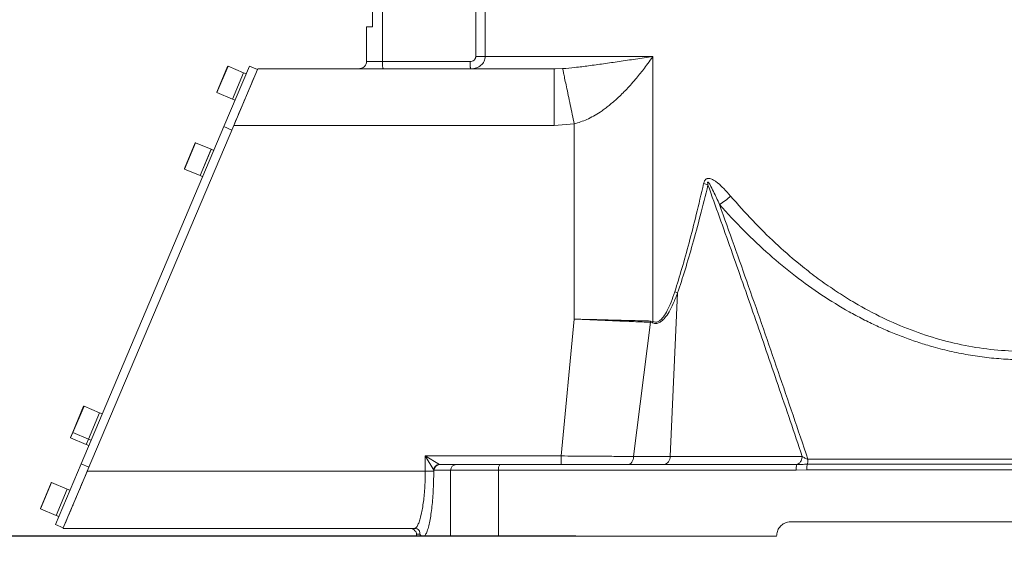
# Model space of a CAD drawing. Header units: millimetres. Extents: x 35469 to 44263, y -24881 to -16268.
# Tile 48 of 231: x 38193 to 38537, y -19291 to -19104. Entities that reach past the tile are written whole.
import ezdxf

# ---------------------------------------------------------------- set-up
doc = ezdxf.new("R2010")
doc.units = ezdxf.units.MM
doc.header["$LTSCALE"] = 0.3175
doc.layers.add('1轮廓实线层', color=7, linetype='Continuous', lineweight=18)
doc.layers.add('7标注层', color=4, linetype='Continuous', lineweight=13)
doc.styles.add('标准汉字', font='gbenor.shx', dxfattribs={"bigfont": 'gbcbig.shx'})
doc.dimstyles.new('M1：18', dxfattribs={"dimscale": 18, "dimtxt": 3.5, "dimasz": 2.5, "dimexe": 2, "dimexo": 0, "dimgap": 1.5, "dimtad": 1, "dimdec": 1, "dimdsep": 46, "dimtxsty": '标准汉字', "dimcen": 5, "dimdle": 5, "dimclrd": 1, "dimclre": 1, "dimclrt": 256, "dimadec": 4, "dimazin": 2, "dimtfac": 1, "dimtdec": 1, "dimtmove": 0, "dimatfit": 3, "dimfxl": 1, "dimtolj": 1, "dimarcsym": 0})

# ---------------------------------------------------------------- blocks, each defined once
blk = doc.blocks.new('*D26')
at = {"layer": '7标注层', "color": 1, "lineweight": -2, "ltscale": 18, "transparency": 16777216}
for p, q in [((38578.88, -18839.5), (36752.75, -18839.5)), ((36788.75, -19239.5), (36788.75, -18884.5)), ((38387.06, -19284.5), (36752.75, -19284.5))]:
    blk.add_line(p, q, dxfattribs=at)
at = {"layer": '7标注层', "color": 1, "transparency": 16777216}
for points in [[(36796.25, -18884.5), (36781.25, -18884.5), (36788.75, -18839.5)], [(36781.25, -19239.5), (36796.25, -19239.5), (36788.75, -19284.5)]]:
    blk.add_solid(points, dxfattribs=at)
at = {"layer": 'Defpoints', "color": 0, "transparency": 16777216}
for p in [(36788.75, -18839.5), (38578.88, -18839.5), (38387.06, -19284.5)]:
    blk.add_point(p, dxfattribs=at)
at = {"layer": '7标注层', "transparency": 16777216, "insert": (36730.25, -19062), "char_height": 63, "attachment_point": 5, "rotation": 90, "style": '标准汉字'}
blk.add_mtext('\\A1;445', dxfattribs=at)
blk = doc.blocks.new('*D39')
at = {"layer": '7标注层', "color": 1, "lineweight": -2, "ltscale": 18, "transparency": 16777216}
for p, q in [((36904.55, -18904.08), (36904.55, -20813.04)), ((38543.98, -19302.6), (38543.98, -20813.04)), ((38498.98, -20777.04), (36949.55, -20777.04))]:
    blk.add_line(p, q, dxfattribs=at)
at = {"layer": '7标注层', "color": 1, "transparency": 16777216}
for points in [[(36949.55, -20769.54), (36949.55, -20784.54), (36904.55, -20777.04)], [(38498.98, -20784.54), (38498.98, -20769.54), (38543.98, -20777.04)]]:
    blk.add_solid(points, dxfattribs=at)
at = {"layer": 'Defpoints', "color": 0, "transparency": 16777216}
for p in [(36904.55, -18904.08), (38543.98, -19302.6), (36904.55, -20777.04)]:
    blk.add_point(p, dxfattribs=at)
at = {"layer": '7标注层', "transparency": 16777216, "insert": (37724.27, -20718.54), "char_height": 63, "attachment_point": 5, "style": '标准汉字'}
blk.add_mtext('\\A1;1639.4', dxfattribs=at)
blk = doc.blocks.new('*D41')
at = {"layer": '7标注层', "color": 1, "lineweight": -2, "ltscale": 18, "transparency": 16777216}
for p, q in [((40604.54, -18839.5), (40892.23, -18839.5)), ((40856.23, -19973.49), (40856.23, -18884.5)), ((38199.21, -20018.49), (40892.23, -20018.49))]:
    blk.add_line(p, q, dxfattribs=at)
at = {"layer": '7标注层', "color": 1, "transparency": 16777216}
for points in [[(40863.73, -18884.5), (40848.73, -18884.5), (40856.23, -18839.5)], [(40848.73, -19973.49), (40863.73, -19973.49), (40856.23, -20018.49)]]:
    blk.add_solid(points, dxfattribs=at)
at = {"layer": 'Defpoints', "color": 0, "transparency": 16777216}
for p in [(40604.54, -18839.5), (40856.23, -18839.5), (38199.21, -20018.49)]:
    blk.add_point(p, dxfattribs=at)
at = {"layer": '7标注层', "transparency": 16777216, "insert": (40797.73, -19428.99), "char_height": 63, "attachment_point": 5, "rotation": 90, "style": '标准汉字'}
blk.add_mtext('\\A1;1179', dxfattribs=at)

msp = doc.modelspace()

# ---------------------------------------------------------------- linework, layer by layer
at = {"layer": '1轮廓实线层', "ltscale": 18}
for p, q in [((38315.983, -19106.495), (38315.983, -19091.495)), ((38319.506, -19091.495), (38319.506, -19118.618)), ((38352.063, -19116.898), (38352.063, -19100.495)), ((38355.355, -19100.495), (38355.355, -19116.898)), ((38313.983, -19118.618), (38313.983, -19106.495)), ((38315.983, -19106.495), (38313.983, -19106.495)), ((38355.355, -19116.898), (38413.864, -19116.898)), ((38413.864, -19116.898), (38413.864, -19209.479)), ((38261.638, -19129.365), (38265.458, -19120.34)), ((38265.589, -19120.287), (38261.691, -19129.496)), ((38264.148, -19141.394), (38273.112, -19120.213)), ((38271.022, -19122.586), (38265.589, -19120.287)), ((38273.112, -19120.213), (38275.875, -19121.383)), ((38313.983, -19118.618), (38319.506, -19118.618)), ((38319.506, -19118.618), (38350.074, -19118.618)), ((38271.022, -19122.586), (38267.125, -19131.796)), ((38267.125, -19131.796), (38271.005, -19122.626)), ((38275.875, -19121.383), (38267.582, -19140.978)), ((38271.005, -19122.626), (38271.022, -19122.586)), ((38271.943, -19122.976), (38271.022, -19122.586)), ((38275.953, -19121.198), (38379.411, -19121.198)), ((38379.411, -19121.198), (38379.804, -19121.186)), ((38379.411, -19121.198), (38379.411, -19140.978)), ((38379.804, -19121.186), (38382.419, -19121.101)), ((38261.691, -19129.496), (38267.125, -19131.796)), ((38267.125, -19131.796), (38268.045, -19132.185)), ((38214.26, -19259.272), (38264.148, -19141.394)), ((38267.582, -19140.978), (38216.422, -19261.86)), ((38266.911, -19142.564), (38264.148, -19141.394)), ((38379.411, -19140.978), (38267.582, -19140.978)), ((38386.47, -19140.434), (38379.411, -19140.978)), ((38386.47, -19208.651), (38386.47, -19140.434)), ((38250.335, -19156.072), (38254.155, -19147.047)), ((38254.286, -19146.993), (38250.388, -19156.203)), ((38259.719, -19149.293), (38254.286, -19146.993)), ((38259.719, -19149.293), (38255.822, -19158.502)), ((38255.822, -19158.502), (38259.702, -19149.333)), ((38259.702, -19149.333), (38259.719, -19149.293)), ((38260.64, -19149.683), (38259.719, -19149.293)), ((38250.388, -19156.203), (38255.822, -19158.502)), ((38255.822, -19158.502), (38256.743, -19158.892)), ((38419.961, -19256.678), (38422.55, -19199.522)), ((38421.571, -19199.072), (38422.55, -19199.522)), ((38381.951, -19256.495), (38386.47, -19208.651)), ((38413.035, -19209.778), (38407.185, -19256.678)), ((38413.056, -19209.328), (38413.035, -19209.778)), ((38413.7, -19209.929), (38413.035, -19209.778)), ((38413.056, -19209.328), (38413.864, -19209.479)), ((38413.864, -19209.479), (38413.7, -19209.929)), ((38211.36, -19248.164), (38215.18, -19239.139)), ((38215.311, -19239.085), (38211.413, -19248.295)), ((38220.744, -19241.385), (38215.311, -19239.085)), ((38220.744, -19241.385), (38216.846, -19250.594)), ((38216.846, -19250.594), (38220.727, -19241.425)), ((38220.727, -19241.425), (38220.744, -19241.385)), ((38221.665, -19241.775), (38220.744, -19241.385)), ((38210.58, -19250.005), (38211.36, -19248.164)), ((38211.413, -19248.295), (38210.634, -19250.136)), ((38210.634, -19250.136), (38216.067, -19252.436)), ((38211.413, -19248.295), (38216.846, -19250.594)), ((38216.067, -19252.436), (38216.846, -19250.594)), ((38216.846, -19250.594), (38217.767, -19250.984)), ((38216.067, -19252.436), (38216.988, -19252.826)), ((38334.445, -19256.495), (38339.387, -19259.46)), ((38334.445, -19256.495), (38381.951, -19256.495)), ((38337.41, -19261.437), (38334.445, -19256.495)), ((38334.445, -19261.86), (38334.445, -19256.495)), ((38381.951, -19256.495), (38381.951, -19259.495)), ((38407.185, -19256.678), (38419.961, -19256.678)), ((38419.961, -19256.678), (38466.059, -19256.678)), ((38468.065, -19257.664), (38620.198, -19257.664)), ((38205.295, -19280.453), (38214.26, -19259.272)), ((38216.393, -19261.928), (38208.058, -19281.623)), ((38214.26, -19259.272), (38217.022, -19260.441)), ((38334.445, -19261.86), (38216.422, -19261.86)), ((38334.445, -19261.86), (38337.41, -19261.86)), ((38337.41, -19261.437), (38337.41, -19261.86)), ((38337.528, -19261.495), (38337.41, -19261.437)), ((38343.305, -19261.495), (38337.528, -19261.495)), ((38339.387, -19259.46), (38339.504, -19259.495)), ((38339.504, -19259.495), (38345.274, -19259.495)), ((38343.305, -19284.495), (38343.305, -19261.495)), ((38360.01, -19261.495), (38343.305, -19261.495)), ((38345.274, -19259.495), (38360.539, -19259.495)), ((38360.01, -19284.495), (38360.01, -19261.495)), ((38463.966, -19261.495), (38360.01, -19261.495)), ((38360.539, -19259.495), (38464.196, -19259.495)), ((38467.685, -19261.324), (38463.966, -19261.495)), ((38620.578, -19261.324), (38467.685, -19261.324)), ((38467.847, -19259.392), (38620.415, -19259.392)), ((38200.057, -19274.87), (38203.877, -19265.845)), ((38204.008, -19265.792), (38200.11, -19275.001)), ((38209.441, -19268.092), (38204.008, -19265.792)), ((38209.441, -19268.092), (38205.544, -19277.301)), ((38205.544, -19277.301), (38209.424, -19268.131)), ((38209.424, -19268.131), (38209.441, -19268.092)), ((38210.362, -19268.481), (38209.441, -19268.092)), ((38200.11, -19275.001), (38205.544, -19277.301)), ((38205.544, -19277.301), (38206.465, -19277.691)), ((38208.058, -19281.623), (38205.295, -19280.453)), ((38330.633, -19281.812), (38207.978, -19281.812)), ((38626.151, -19279.495), (38462.111, -19279.495)), ((38331.37, -19283.807), (38332.576, -19283.807)), ((38331.37, -19283.807), (38331.376, -19284.495)), ((38333.018, -19284.495), (38331.376, -19284.495)), ((38333.018, -19284.495), (38332.576, -19283.807)), ((38343.305, -19284.495), (38334.205, -19284.495)), ((38360.01, -19284.495), (38343.305, -19284.495)), ((38457.111, -19284.495), (38360.01, -19284.495))]:
    msp.add_line(p, q, dxfattribs=at)
at = {"layer": '1轮廓实线层', "lineweight": 20, "ltscale": 18}
for centre, radius, start, end in [((38265.55, -19120.379), 0.1, 67.06089, 157.06089), ((38261.73, -19129.404), 0.1, 157.06089, 247.06089), ((38254.247, -19147.086), 0.1, 67.06089, 157.06089), ((38250.427, -19156.111), 0.1, 157.06089, 247.06089), ((38215.272, -19239.178), 0.1, 67.06089, 157.06089), ((38211.452, -19248.203), 0.1, 157.06089, 247.06089), ((38210.673, -19250.044), 0.1, 157.06089, 247.06089), ((38417.321, -19256.88), 2.648, 279.01894, 4.37698), ((38339.441, -19261.492), 2.032, 91.54116, 178.45884), ((38339.516, -19261.484), 1.988, 90.34025, 180.33626), ((38345.29, -19261.48), 1.985, 90.44853, 180.44162), ((38362.297, -19261.03), 2.334, 138.87086, 191.49373), ((38468.48, -19261.002), 4.541, 160.62146, 186.23778), ((38203.969, -19265.884), 0.1, 67.06089, 157.06089), ((38200.149, -19274.909), 0.1, 157.06089, 247.06089)]:
    msp.add_arc(centre, radius, start, end, dxfattribs=at)
at = {"layer": '1轮廓实线层', "ltscale": 18}
for points, knots in [([(38350.074, -19118.618), (38350.334, -19118.596), (38350.845, -19118.553), (38351.399, -19118.212), (38351.741, -19117.864), (38351.928, -19117.567), (38352.044, -19117.241), (38352.057, -19117.014), (38352.063, -19116.898)], [0, 0, 0, 0, 33820.8937098, 66382.959958, 82390.958492, 97324.3441867, 111903.7847932, 126901.0597899, 126901.0597899, 126901.0597899, 126901.0597899]), ([(38355.355, -19116.898), (38355.336, -19117.18), (38355.299, -19117.748), (38355, -19118.564), (38354.537, -19119.313), (38353.697, -19120.191), (38352.304, -19121.013), (38351.035, -19121.136), (38350.388, -19121.198)], [0, 0, 0, 0, 14694.0080971, 29591.0440829, 44834.1965491, 60480.9667985, 93005.066844, 126873.359154, 126873.359154, 126873.359154, 126873.359154]), ([(38382.419, -19121.101), (38383.858, -19120.982), (38386.956, -19120.726), (38391.64, -19120.115), (38396.767, -19119.402), (38402.219, -19118.605), (38407.928, -19117.763), (38411.871, -19117.189), (38413.864, -19116.898)], [0, 0, 0, 0, 16821.2059391, 36216.1094628, 57526.1120599, 79932.8966689, 103029.0258942, 126640.5871006, 126640.5871006, 126640.5871006, 126640.5871006]), ([(38413.864, -19116.898), (38413.292, -19117.716), (38412.238, -19119.223), (38410.696, -19121.283), (38409.265, -19123.12), (38407.764, -19124.949), (38406.123, -19126.834), (38404.412, -19128.677), (38402.796, -19130.304), (38401.262, -19131.746), (38399.794, -19133.035), (38398.344, -19134.22), (38396.915, -19135.302), (38394.524, -19136.961), (38391.159, -19138.962), (38387.965, -19139.965), (38386.47, -19140.434)], [0, 0, 0, 0, 24404.2163618, 44985.5260862, 61744.1983988, 79744.6283845, 100657.0950158, 119980.0780755, 137721.3951754, 153089.4076236, 167755.924774, 181731.7098424, 195029.2036569, 207662.851263, 246217.5415332, 280104.8240627, 280104.8240627, 280104.8240627, 280104.8240627]), ([(38310.983, -19121.198), (38311.405, -19121.155), (38312.263, -19121.065), (38313.273, -19120.388), (38313.881, -19119.508), (38313.95, -19118.904), (38313.983, -19118.618)], [0, 0, 0, 0, 25518.1374447, 51891.8952271, 71214.63332, 88469.152886, 88469.152886, 88469.152886, 88469.152886]), ([(38319.819, -19121.198), (38319.775, -19121.155), (38319.685, -19121.065), (38319.58, -19120.388), (38319.516, -19119.508), (38319.509, -19118.904), (38319.506, -19118.618)], [0, 0, 0, 0, 25512.5014197, 51880.4342017, 71198.9046073, 88449.6132797, 88449.6132797, 88449.6132797, 88449.6132797]), ([(38350.388, -19121.198), (38350.362, -19121.183), (38350.311, -19121.153), (38350.241, -19120.923), (38350.182, -19120.594), (38350.126, -19120.097), (38350.082, -19119.428), (38350.077, -19118.863), (38350.074, -19118.618)], [0, 0, 0, 0, 21541.4956595, 42123.4375577, 61035.6390972, 77931.4718749, 105629.8302757, 126869.187469, 126869.187469, 126869.187469, 126869.187469]), ([(38267.582, -19140.978), (38268.156, -19139.621), (38269.347, -19136.808), (38271.095, -19132.678), (38272.732, -19128.808), (38274.145, -19125.472), (38275.191, -19122.998), (38275.838, -19121.471), (38275.915, -19121.287), (38275.953, -19121.198)], [0, 0, 0, 0, 18128.368424, 37553.036714, 58021.9825374, 79122.9419347, 101298.988855, 122864.3810921, 143201.0070859, 143201.0070859, 143201.0070859, 143201.0070859]), ([(38382.419, -19121.101), (38382.458, -19121.285), (38382.536, -19121.66), (38382.812, -19122.976), (38383.212, -19124.882), (38383.736, -19127.384), (38384.358, -19130.354), (38385.045, -19133.632), (38385.757, -19137.029), (38386.237, -19139.322), (38386.47, -19140.434)], [0, 0, 0, 0, 20828.0949781, 42450.2159779, 64399.8586373, 86188.1487648, 107386.1119322, 127687.8510172, 146928.2532799, 165054.4208259, 165054.4208259, 165054.4208259, 165054.4208259]), ([(38421.571, -19199.072), (38422.406, -19196.397), (38424.16, -19190.779), (38426.637, -19181.782), (38429.18, -19171.875), (38430.802, -19164.924), (38431.646, -19161.307)], [0, 0, 0, 0, 18967.5024113, 39841.5740778, 62644.3782337, 87392.8968969, 87392.8968969, 87392.8968969, 87392.8968969]), ([(38433.155, -19161.757), (38432.267, -19165.371), (38430.56, -19172.319), (38427.885, -19182.222), (38425.277, -19191.224), (38423.43, -19196.843), (38422.55, -19199.522)], [0, 0, 0, 0, 24698.7408286, 47490.4210736, 68394.1288215, 87434.6310779, 87434.6310779, 87434.6310779, 87434.6310779]), ([(38431.646, -19161.307), (38431.735, -19160.987), (38431.863, -19160.528), (38432.175, -19160.038), (38432.436, -19159.768), (38432.738, -19159.58), (38433.078, -19159.477), (38433.456, -19159.456), (38434.151, -19159.556), (38434.865, -19159.886), (38435.583, -19160.333), (38436.082, -19160.686), (38437.15, -19161.523), (38438.855, -19163.13), (38440.279, -19164.756), (38441.062, -19165.65)], [0, 0, 0, 0, 17896.5953051, 25656.2187705, 32983.0380624, 40230.2011586, 47762.0689047, 55904.8728842, 64918.7536735, 93550.4118617, 105005.4625248, 117484.0080783, 131017.7908421, 187451.5615561, 256532.8937616, 256532.8937616, 256532.8937616, 256532.8937616]), ([(38431.646, -19161.307), (38431.917, -19161.382), (38432.457, -19161.533), (38432.922, -19161.682), (38433.155, -19161.757)], [0, 0, 0, 0, 24713.4357569, 49422.2445221, 49422.2445221, 49422.2445221, 49422.2445221]), ([(38437.18, -19168.592), (38436.497, -19167.071), (38435.454, -19164.746), (38434.126, -19162.196), (38433.511, -19161.038), (38433.205, -19160.763), (38433.151, -19160.739), (38433.123, -19160.737), (38433.104, -19160.743), (38433.092, -19160.751), (38433.081, -19160.762), (38433.068, -19160.783), (38433.055, -19160.818), (38433.031, -19160.964), (38433.065, -19161.287), (38433.12, -19161.575), (38433.155, -19161.757)], [0, 0, 0, 0, 138909.9184169, 212383.341599, 245455.1696822, 248889.2945298, 250127.7757266, 251113.7331798, 251547.0524861, 251965.0985616, 252390.3447729, 252844.1982696, 253901.508884, 255234.5616019, 263962.1973346, 278662.6207836, 278662.6207836, 278662.6207836, 278662.6207836]), ([(38433.155, -19161.757), (38435.846, -19169.276), (38441.306, -19184.537), (38449.462, -19207.893), (38457.754, -19232.003), (38463.265, -19248.377), (38466.059, -19256.678)], [0, 0, 0, 0, 20846.3577026, 42307.8396118, 64385.5202476, 87080.3866056, 87080.3866056, 87080.3866056, 87080.3866056]), ([(38441.062, -19165.65), (38440.476, -19166.168), (38439.3, -19167.209), (38437.888, -19168.129), (38437.18, -19168.592)], [0, 0, 0, 0, 24579.2768052, 49377.1911894, 49377.1911894, 49377.1911894, 49377.1911894]), ([(38441.062, -19165.65), (38443.595, -19168.536), (38448.556, -19174.188), (38456.49, -19182.019), (38462.865, -19187.638), (38467.495, -19191.371), (38470.268, -19193.51), (38473.057, -19195.565), (38475.861, -19197.536), (38478.679, -19199.423), (38481.529, -19201.238), (38486.597, -19204.299), (38494.003, -19208.267), (38503.94, -19212.556), (38513.987, -19215.883), (38524.116, -19218.245), (38534.295, -19219.642), (38544.489, -19220.072), (38554.675, -19219.535), (38564.829, -19218.037), (38572.949, -19216.058), (38579.104, -19214.137), (38583.379, -19212.621), (38587.636, -19210.931), (38591.871, -19209.064), (38596.083, -19207.022), (38600.25, -19204.815), (38606.091, -19201.456), (38613.513, -19196.624), (38622.342, -19189.937), (38630.985, -19182.401), (38639.468, -19174.048), (38644.749, -19167.99), (38647.449, -19164.892)], [0, 0, 0, 0, 29581.2344557, 57936.0182762, 85122.740363, 94027.3018025, 102809.6406268, 111472.618835, 120019.2183378, 128452.5444967, 136775.8294589, 145146.7661566, 172369.3100602, 198608.3918601, 224030.4432403, 248818.358534, 273169.3248065, 297288.824792, 321375.29802, 345712.0939564, 370504.7917766, 381322.1399641, 392273.5710786, 403373.0918874, 414634.1565797, 426069.6491754, 437691.8736139, 449357.6981056, 475893.633017, 503583.2697643, 532519.7095909, 562784.5496113, 594449.1190543, 594449.1190543, 594449.1190543, 594449.1190543]), ([(38651.355, -19167.833), (38648.738, -19170.737), (38643.604, -19176.431), (38635.392, -19184.327), (38628.785, -19190), (38623.977, -19193.775), (38621.09, -19195.944), (38618.183, -19198.03), (38615.256, -19200.034), (38612.309, -19201.955), (38609.344, -19203.794), (38604.111, -19206.874), (38596.498, -19210.86), (38586.295, -19215.186), (38576.806, -19218.294), (38568.126, -19220.418), (38560.294, -19221.792), (38552.428, -19222.633), (38544.972, -19222.925), (38537.948, -19222.763), (38531.361, -19222.237), (38524.79, -19221.337), (38518.239, -19220.063), (38512.238, -19218.547), (38506.776, -19216.886), (38501.839, -19215.159), (38496.93, -19213.216), (38492.052, -19211.056), (38487.206, -19208.679), (38480.741, -19205.194), (38472.763, -19200.288), (38463.469, -19193.61), (38454.401, -19186.084), (38445.526, -19177.744), (38440.001, -19171.685), (38437.18, -19168.592)], [0, 0, 0, 0, 31180.2965352, 61152.4926329, 89991.3615262, 99463.1738223, 108819.3421505, 118063.4159774, 127199.0703748, 136230.1076747, 145160.4586929, 153994.1834635, 182712.3382834, 210427.7996565, 237323.8151758, 257081.4585113, 276580.3390542, 295913.7324536, 315177.2377832, 331284.2868261, 347431.6167539, 363675.9039777, 380072.8400755, 396676.6034333, 409539.9360462, 422562.6089338, 435766.3613689, 449172.0719006, 462799.7111994, 476668.3116816, 505115.271349, 534627.1525303, 565323.8253794, 597312.3195798, 630687.6974513, 630687.6974513, 630687.6974513, 630687.6974513]), ([(38468.065, -19257.664), (38464.6, -19247.41), (38457.772, -19227.203), (38447.483, -19197.505), (38440.579, -19178.131), (38437.18, -19168.592)], [0, 0, 0, 0, 22280.3903438, 43906.995608, 64882.9822482, 64882.9822482, 64882.9822482, 64882.9822482]), ([(38422.55, -19199.522), (38422.069, -19200.77), (38421.185, -19203.066), (38419.702, -19206.02), (38418.321, -19208.084), (38417.054, -19209.365), (38415.929, -19210.038), (38414.782, -19210.272), (38414.062, -19210.044), (38413.7, -19209.929)], [0, 0, 0, 0, 34666.9232313, 63758.863966, 87752.7114774, 102910.6519952, 116260.2024749, 128649.5892975, 141124.4874976, 141124.4874976, 141124.4874976, 141124.4874976]), ([(38413.864, -19209.479), (38414.175, -19209.593), (38414.795, -19209.82), (38415.801, -19209.578), (38416.78, -19208.895), (38417.886, -19207.606), (38419.088, -19205.54), (38420.382, -19202.593), (38421.151, -19200.316), (38421.571, -19199.072)], [0, 0, 0, 0, 11598.0157813, 23132.4756685, 35868.0098114, 50766.4716485, 75002.2193997, 104975.6385203, 141117.2407733, 141117.2407733, 141117.2407733, 141117.2407733]), ([(38386.47, -19208.651), (38388.021, -19208.691), (38391.027, -19208.767), (38395.333, -19208.875), (38399.255, -19208.973), (38403.119, -19209.071), (38406.801, -19209.166), (38410.208, -19209.254), (38412.151, -19209.304), (38413.056, -19209.328)], [0, 0, 0, 0, 22589.220861, 43767.0059622, 63533.080623, 81887.1900638, 104157.2124972, 123917.771461, 141168.0785582, 141168.0785582, 141168.0785582, 141168.0785582]), ([(38413.035, -19209.778), (38411.141, -19209.697), (38407.353, -19209.537), (38400.749, -19209.257), (38393.737, -19208.96), (38388.892, -19208.754), (38386.47, -19208.651)], [0, 0, 0, 0, 21804.8612066, 43607.8689314, 65412.0537975, 87215.5763842, 87215.5763842, 87215.5763842, 87215.5763842]), ([(38381.951, -19256.495), (38381.951, -19256.495), (38383.435, -19256.506), (38386.407, -19256.528), (38391.572, -19256.565), (38397.32, -19256.607), (38402.79, -19256.646), (38405.94, -19256.669), (38407.185, -19256.678), (38407.185, -19256.678)], [0, 0, 0, 0, 0.2257506, 16757.3485246, 33514.4569923, 59003.1799024, 84491.6643085, 102558.0720624, 102558.2977617, 102558.2977617, 102558.2977617, 102558.2977617]), ([(38466.059, -19256.678), (38466.059, -19256.678), (38466.33, -19256.863), (38466.788, -19257.133), (38467.497, -19257.457), (38467.872, -19257.6), (38468.065, -19257.664), (38468.065, -19257.664)], [0, 0, 0, 0, 2.3272586, 53185.9813712, 77955.7685867, 102309.8723255, 102312.1995841, 102312.1995841, 102312.1995841, 102312.1995841]), ([(38468.065, -19257.664), (38468.05, -19257.924), (38468.02, -19258.444), (38467.946, -19259.03), (38467.884, -19259.298), (38467.85, -19259.384), (38467.847, -19259.392)], [0, 0, 0, 0, 27872.4611192, 55744.9222384, 83617.3833576, 86479.3547939, 86479.3547939, 86479.3547939, 86479.3547939]), ([(38216.422, -19261.86), (38215.842, -19263.23), (38214.642, -19266.066), (38212.879, -19270.233), (38211.226, -19274.136), (38209.802, -19277.502), (38208.746, -19279.997), (38208.094, -19281.537), (38208.016, -19281.722), (38207.978, -19281.812)], [0, 0, 0, 0, 17855.3431823, 36987.4630925, 57148.1330215, 77931.2979796, 99773.3589298, 121013.9620635, 141044.3049925, 141044.3049925, 141044.3049925, 141044.3049925]), ([(38330.633, -19281.812), (38330.84, -19281.753), (38331.259, -19281.635), (38331.865, -19280.706), (38332.438, -19279.299), (38332.937, -19277.534), (38333.38, -19275.42), (38333.743, -19273.132), (38334.041, -19270.607), (38334.263, -19267.911), (38334.415, -19264.964), (38334.435, -19262.906), (38334.445, -19261.86)], [0, 0, 0, 0, 24004.4619158, 48571.5038569, 69939.4684425, 91774.1047186, 110472.2002192, 129581.1305913, 146591.8193427, 164013.580652, 181788.6529435, 200144.255363, 200144.255363, 200144.255363, 200144.255363]), ([(38337.41, -19261.86), (38337.401, -19263.046), (38337.382, -19265.457), (38337.233, -19268.876), (38337.01, -19272.05), (38336.717, -19274.941), (38336.353, -19277.588), (38335.915, -19279.976), (38335.413, -19281.977), (38334.834, -19283.625), (38334.425, -19284.192), (38334.205, -19284.495)], [0, 0, 0, 0, 18406.3739632, 37417.4808125, 54802.6989281, 72622.8124435, 91398.765706, 110608.3581117, 131728.8047622, 153332.7093556, 178194.2493408, 178194.2493408, 178194.2493408, 178194.2493408]), ([(38464.196, -19259.495), (38464.789, -19259.475), (38465.979, -19259.435), (38467.222, -19259.407), (38467.847, -19259.392)], [0, 0, 0, 0, 24266.6627747, 48767.5233311, 48767.5233311, 48767.5233311, 48767.5233311]), ([(38328.94, -19281.812), (38329.246, -19281.842), (38329.826, -19281.898), (38330.59, -19282.306), (38331.106, -19282.847), (38331.339, -19283.399), (38331.362, -19283.702), (38331.37, -19283.807)], [0, 0, 0, 0, 26466.9881228, 50150.6832507, 75849.7907716, 93187.4633734, 102479.8708512, 102479.8708512, 102479.8708512, 102479.8708512]), ([(38330.643, -19281.838), (38330.867, -19281.846), (38331.375, -19281.864), (38331.962, -19282.188), (38332.268, -19282.455), (38332.354, -19282.586), (38332.339, -19282.559), (38332.337, -19282.556)], [0, 0, 0, 0, 21138.6108843, 47765.0262409, 72602.6612048, 98008.2695714, 102480.0991258, 102480.0991258, 102480.0991258, 102480.0991258]), ([(38457.111, -19284.495), (38457.166, -19283.936), (38457.275, -19282.819), (38458.127, -19281.328), (38459.383, -19280.196), (38460.791, -19279.585), (38461.731, -19279.521), (38462.111, -19279.495)], [0, 0, 0, 0, 21697.6687643, 43392.5813801, 65166.4486816, 87100.8014377, 102026.1292747, 102026.1292747, 102026.1292747, 102026.1292747]), ([(38332.576, -19283.807), (38332.577, -19283.801), (38332.638, -19283.456), (38332.621, -19282.939), (38332.352, -19282.681), (38332.275, -19282.608)], [0, 0, 0, 0, 795.4110754, 46582.3807554, 64681.1930632, 64681.1930632, 64681.1930632, 64681.1930632]), ([(38334.205, -19284.495), (38333.922, -19284.495), (38333.508, -19284.495), (38333.136, -19284.495), (38333.018, -19284.495)], [0, 0, 0, 0, 33500.3920338, 48856.206145, 48856.206145, 48856.206145, 48856.206145])]:
    msp.add_open_spline(points, degree=3, knots=knots, dxfattribs=at)
for points in [[(38355.355, -19116.898), (38355.265, -19116.898), (38355.084, -19116.898), (38354.29, -19116.898), (38353.238, -19116.898), (38352.455, -19116.898), (38352.063, -19116.898)], [(38407.185, -19256.678), (38407.145, -19257.052), (38407.064, -19257.802), (38406.624, -19258.727), (38406.017, -19259.37), (38405.543, -19259.454), (38405.305, -19259.495)], [(38466.059, -19256.678), (38466.011, -19257.052), (38465.915, -19257.802), (38465.394, -19258.727), (38464.676, -19259.37), (38464.114, -19259.454), (38463.834, -19259.495)], [(38467.847, -19259.392), (38467.825, -19259.469), (38467.78, -19259.622), (38467.727, -19260.087), (38467.691, -19260.669), (38467.687, -19261.106), (38467.685, -19261.324)]]:
    msp.add_open_spline(points, degree=3, dxfattribs=at)
at = {"layer": '7标注层', "ltscale": 18}
for centre, radius, start, end in [((38753.983, -18839.495), 1850.561, 300, 182), ((37944.722, -19168.31), 887.452, 286.664377, 358.723876)]:
    msp.add_arc(centre, radius, start, end, dxfattribs=at)

# ---------------------------------------------------------------- dimensions: what is measured, and where the dimension line sits
for base, p1, p2, picture, middle in [((36788.753, -18839.495), (38387.055, -19284.495), (38578.878, -18839.495), '*D26', (36730.253, -19061.995)), ((40856.231, -18839.495), (38199.212, -20018.49), (40604.544, -18839.495), '*D41', (40797.731, -19428.993))]:
    dim = msp.add_linear_dim(base=base, p1=p1, p2=p2, angle=90, dimstyle='M1：18', override={"dimsah": 1, "dimtzin": 8}, dxfattribs=at)
    dim.commit()
    dim.dimension.update_dxf_attribs({"geometry": picture, "text_midpoint": middle})
dim = msp.add_linear_dim(base=(36904.55, -20777.041), p1=(38543.983, -19302.602), p2=(36904.55, -18904.079), dimstyle='M1：18', override={"dimsah": 1, "dimtzin": 8}, dxfattribs=at)
dim.commit()
dim.dimension.update_dxf_attribs({"geometry": '*D39', "text_midpoint": (37724.266, -20718.541)})

doc.saveas('drawing.dxf')
